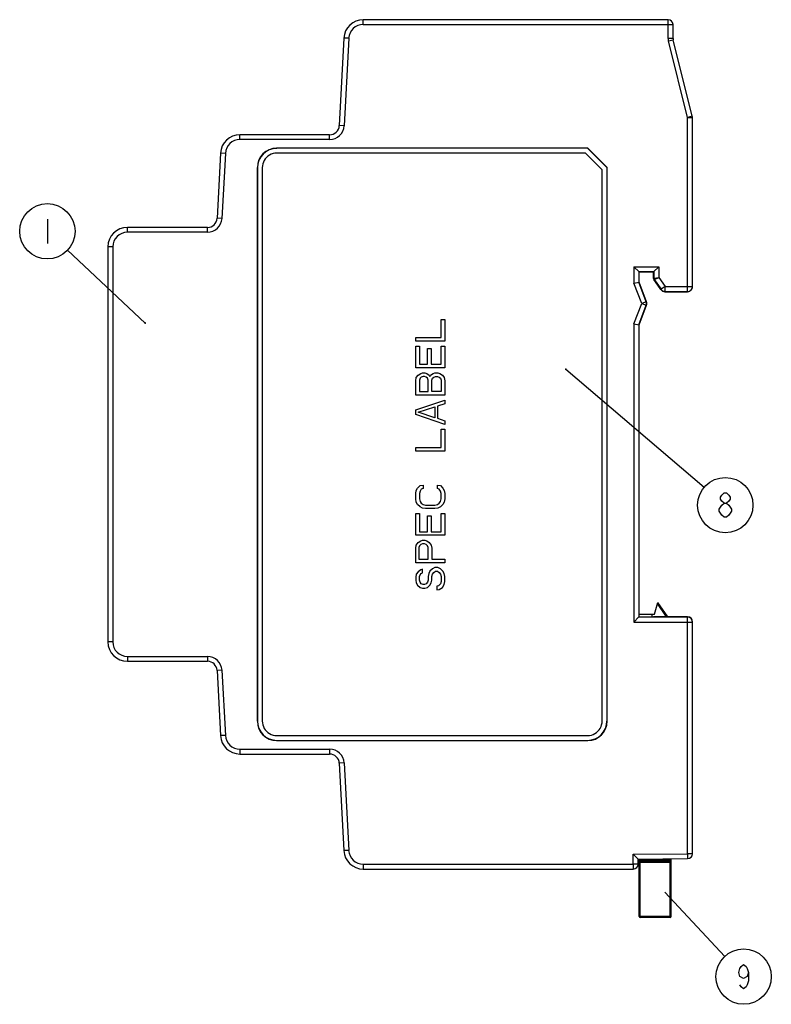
# Model space of a CAD drawing. Header units: millimetres. Extents: x 0 to 594, y 0 to 420.
# Tile 5 of 10: x 216 to 294, y 147 to 248. Entities that reach past the tile are written whole.
import ezdxf

# ---------------------------------------------------------------- set-up
doc = ezdxf.new("R2010")
doc.units = ezdxf.units.MM
doc.header["$LTSCALE"] = 32.67
doc.layers.get('0').update_dxf_attribs({"linetype": 'CONTINUOUS'})
doc.styles.get("Standard").update_dxf_attribs({"font": 'txt', "width": 0.8})
doc.dimstyles.get("Standard").update_dxf_attribs({"dimtxt": 0.15625, "dimasz": 0.1875, "dimexe": 0.125, "dimexo": 0.0625, "dimtad": 0, "dimtih": 1, "dimtoh": 1, "dimdsep": 46, "dimtxsty": 'STANDARD', "dimblk": '_FILLED', "dimblk1": '_FILLED', "dimblk2": '_FILLED', "dimcen": 0.09, "dimazin": 2, "dimtp": 0.01, "dimtm": 0.01, "dimtfac": 1, "dimtofl": 0, "dimtmove": 0, "dimatfit": 3, "dimldrblk": '_FILLED', "dimfxl": 1, "dimtolj": 1, "dimarcsym": 0})

# ---------------------------------------------------------------- blocks, each defined once
blk = doc.blocks.new('_FILLED')
at = {"color": 0, "linetype": 'BYBLOCK'}
blk.add_solid([(0, 0), (-1, 0.17), (-1, -0.17)], dxfattribs=at)

msp = doc.modelspace()

# ---------------------------------------------------------------- linework, layer by layer
at = {"color": 7, "linetype": 'CONTINUOUS'}
for p, q in [((251.63, 247.84), (251.63, 248.34)), ((283.04, 248.34), (251.63, 248.34)), ((251.63, 247.84), (283.54, 247.84)), ((283.04, 246.4), (283.04, 248.34)), ((283.54, 246.4), (283.54, 247.84)), ((249.64, 246.45), (249.16, 237.44)), ((250.14, 246.42), (249.64, 246.45)), ((250.14, 246.42), (249.66, 237.41)), ((283.54, 246.4), (283.04, 246.4)), ((283.07, 246.16), (283.55, 246.28)), ((285.04, 238.28), (283.07, 246.16)), ((285.52, 238.4), (283.55, 246.28)), ((285.52, 238.4), (285.04, 238.28)), ((249.66, 237.41), (249.16, 237.44)), ((285.04, 220.32), (285.04, 238.28)), ((285.04, 238.28), (285.54, 238.28)), ((285.54, 220.82), (285.54, 238.28)), ((238.93, 235.99), (238.93, 236.49)), ((248.17, 236.49), (238.93, 236.49)), ((248.17, 235.99), (248.17, 236.49)), ((248.17, 235.99), (238.93, 235.99)), ((236.94, 234.6), (236.59, 227.89)), ((237.44, 234.57), (236.94, 234.6)), ((237.44, 234.57), (237.08, 227.86)), ((242.71, 235.11), (242.73, 235.09)), ((274.75, 235.11), (242.71, 235.11)), ((274.73, 235.09), (242.73, 235.09)), ((274.52, 234.59), (242.73, 234.59)), ((276.24, 232.88), (274.52, 234.59)), ((276.74, 233.08), (274.73, 235.09)), ((274.75, 235.11), (276.75, 233.1)), ((240.72, 233.12), (240.72, 176.07)), ((240.74, 233.1), (240.74, 176.08)), ((241.24, 233.1), (241.24, 176.08)), ((276.24, 176.08), (276.24, 232.88)), ((276.74, 176.08), (276.74, 233.08)), ((276.75, 176.07), (276.75, 233.1)), ((237.08, 227.86), (236.59, 227.89)), ((227.34, 226.44), (227.34, 226.94)), ((235.59, 226.94), (227.34, 226.94)), ((235.59, 226.44), (227.34, 226.44)), ((235.59, 226.44), (235.59, 226.94)), ((225.34, 224.94), (225.34, 184.24)), ((225.84, 224.94), (225.34, 224.94)), ((225.84, 224.94), (225.84, 184.24)), ((279.5, 222.89), (279.5, 221.21)), ((279.5, 222.89), (280.04, 222.36)), ((279.5, 222.89), (282.07, 222.89)), ((280, 222.39), (280, 221.3)), ((280, 222.39), (281.57, 222.39)), ((280.04, 221.31), (280.04, 222.36)), ((280.04, 222.36), (281.54, 222.36)), ((281.54, 222.36), (282.07, 222.89)), ((281.54, 221.68), (281.54, 222.36)), ((281.57, 222.39), (281.57, 221.69)), ((282.07, 222.89), (282.07, 221.79)), ((279.5, 221.21), (280.04, 221.31)), ((280.31, 219.11), (279.5, 221.21)), ((280.78, 219.29), (280, 221.3)), ((280.82, 219.29), (280.04, 221.31)), ((281.54, 221.68), (281.57, 221.69)), ((281.57, 221.69), (281.6, 221.7)), ((281.57, 221.57), (281.6, 221.58)), ((282.29, 220.54), (281.57, 221.57)), ((281.6, 221.7), (282.07, 221.79)), ((281.6, 221.58), (281.69, 221.62)), ((281.6, 221.58), (282.3, 220.57)), ((281.69, 221.62), (282.07, 221.79)), ((282.07, 221.79), (282.72, 220.85)), ((282.3, 220.57), (282.29, 220.54)), ((282.72, 220.85), (282.3, 220.57)), ((282.67, 220.36), (282.72, 220.35)), ((282.71, 220.34), (282.7, 220.32)), ((282.7, 220.32), (285.04, 220.32)), ((282.72, 220.35), (282.72, 220.85)), ((282.72, 220.85), (285.54, 220.85)), ((282.72, 220.35), (285.04, 220.35)), ((279.5, 217.01), (280.31, 219.11)), ((280.78, 219.29), (280.31, 219.11)), ((280.31, 219.11), (280.78, 218.93)), ((280.78, 219.29), (280.82, 219.29)), ((280, 216.92), (280.78, 218.93)), ((280.04, 216.91), (280.82, 218.93)), ((280.78, 218.93), (280.82, 218.93)), ((279.5, 217.01), (279.5, 186.29)), ((279.5, 217.01), (280.04, 216.91)), ((280, 216.92), (280, 186.79)), ((280.04, 186.82), (280.04, 216.91)), ((281.64, 187.09), (281.96, 188.31)), ((282.88, 186.82), (281.93, 188.18)), ((283.01, 186.82), (281.96, 188.31)), ((280.03, 186.82), (279.5, 186.29)), ((285.04, 186.79), (280, 186.79)), ((280.03, 186.82), (281.54, 186.82)), ((280.04, 187.09), (281.64, 187.09)), ((281.34, 187.09), (281.34, 186.82)), ((285.04, 186.82), (281.54, 186.82)), ((281.54, 186.82), (281.54, 186.82)), ((285.04, 162.41), (285.04, 186.82)), ((285.08, 186.79), (285.04, 186.79)), ((279.5, 186.29), (285.54, 186.29)), ((285.54, 162.41), (285.54, 186.32)), ((225.84, 184.24), (225.34, 184.24)), ((227.34, 182.74), (227.34, 182.24)), ((227.34, 182.74), (235.59, 182.74)), ((235.59, 182.74), (235.59, 182.24)), ((227.34, 182.24), (235.59, 182.24)), ((237.08, 181.32), (236.59, 181.29)), ((236.59, 181.29), (236.94, 174.59)), ((237.08, 181.32), (237.44, 174.61)), ((237.44, 174.61), (236.94, 174.59)), ((242.73, 174.59), (274.74, 174.59)), ((242.71, 174.07), (274.76, 174.07)), ((242.73, 174.09), (274.74, 174.09)), ((238.93, 173.19), (238.93, 172.69)), ((238.93, 173.19), (248.17, 173.19)), ((238.93, 172.69), (248.17, 172.69)), ((248.17, 173.19), (248.17, 172.69)), ((249.66, 171.77), (249.16, 171.74)), ((249.16, 171.74), (249.64, 162.74)), ((249.66, 171.77), (250.14, 162.76)), ((250.14, 162.76), (249.64, 162.74)), ((279.45, 162.37), (285.04, 162.41)), ((279.95, 161.87), (279.45, 162.37)), ((279.45, 161.34), (279.45, 162.37)), ((285.54, 162.41), (285.04, 162.41)), ((285.04, 162.41), (285.04, 161.91)), ((251.63, 161.34), (251.63, 160.84)), ((251.63, 161.34), (279.45, 161.34)), ((279.95, 161.34), (279.45, 161.34)), ((279.45, 161.34), (279.45, 160.84)), ((279.95, 161.87), (285.04, 161.91)), ((279.95, 161.34), (279.95, 161.87)), ((280.04, 155.95), (280.04, 161.87)), ((283.34, 161.75), (280.04, 161.75)), ((280.04, 161.55), (283.34, 161.55)), ((280.14, 155.85), (280.14, 161.87)), ((280.14, 161.65), (283.24, 161.65)), ((281.24, 161.88), (281.24, 161.65)), ((281.34, 161.88), (281.34, 161.75)), ((283.24, 155.85), (283.24, 161.9)), ((283.34, 155.95), (283.34, 161.9)), ((251.63, 160.84), (279.45, 160.84)), ((283.34, 155.95), (280.04, 155.95)), ((283.24, 155.85), (280.14, 155.85))]:
    msp.add_line(p, q, dxfattribs=at)
at = {"color": 2, "linetype": 'CONTINUOUS'}
for p, q in [((219.1, 227.79), (219.1, 225.29)), ((288.42, 199.16), (288.55, 199.37)), ((288.42, 198.95), (288.42, 199.16)), ((288.55, 198.74), (288.42, 198.95)), ((288.55, 199.37), (288.8, 199.58)), ((288.8, 199.58), (289.05, 199.58)), ((289.05, 199.58), (289.3, 199.37)), ((289.3, 199.37), (289.42, 199.16)), ((289.42, 198.95), (289.3, 198.74)), ((289.42, 199.16), (289.42, 198.95)), ((288.3, 197.91), (288.42, 198.12)), ((288.3, 197.7), (288.3, 197.91)), ((288.42, 198.12), (288.55, 198.33)), ((288.8, 198.54), (288.55, 198.74)), ((288.55, 198.33), (288.8, 198.54)), ((288.8, 198.54), (289.05, 198.54)), ((289.3, 198.74), (289.05, 198.54)), ((289.05, 198.54), (289.3, 198.33)), ((289.3, 198.33), (289.42, 198.12)), ((289.42, 198.12), (289.55, 197.91)), ((289.55, 197.91), (289.55, 197.7)), ((288.55, 197.29), (288.3, 197.7)), ((288.8, 197.08), (288.55, 197.29)), ((289.05, 197.08), (288.8, 197.08)), ((289.3, 197.29), (289.05, 197.08)), ((289.55, 197.7), (289.3, 197.29)), ((290.31, 150.17), (290.43, 150.59)), ((290.43, 149.76), (290.31, 150.17)), ((290.43, 150.59), (290.56, 150.8)), ((290.56, 150.8), (290.81, 151.01)), ((290.81, 151.01), (291.06, 150.8)), ((291.06, 150.8), (291.18, 150.59)), ((291.18, 150.59), (291.31, 150.17)), ((291.31, 150.17), (291.18, 149.76)), ((291.31, 150.17), (291.31, 149.34)), ((290.81, 149.55), (290.43, 149.76)), ((291.18, 149.76), (290.81, 149.55)), ((291.31, 149.34), (291.18, 148.92)), ((290.56, 148.71), (290.43, 148.92)), ((290.81, 148.51), (290.56, 148.71)), ((291.06, 148.71), (290.81, 148.51)), ((291.18, 148.92), (291.06, 148.71))]:
    msp.add_line(p, q, dxfattribs=at)
at = {"color": 4, "linetype": 'CONTINUOUS'}
for p, q in [((259.65, 215.59), (259.65, 217.47)), ((259.65, 217.47), (260.04, 217.47)), ((260.04, 217.47), (260.04, 215.22)), ((257.04, 215.22), (257.04, 215.59)), ((257.04, 215.59), (259.65, 215.59)), ((260.04, 215.22), (257.04, 215.22)), ((257.04, 212.47), (257.04, 214.72)), ((257.04, 214.72), (257.42, 214.72)), ((257.42, 214.72), (257.42, 212.84)), ((258.25, 212.84), (258.25, 214.47)), ((258.25, 214.47), (258.63, 214.47)), ((258.63, 214.47), (258.63, 212.84)), ((259.65, 212.84), (259.65, 214.72)), ((259.65, 214.72), (260.04, 214.72)), ((260.04, 214.72), (260.04, 212.47)), ((260.04, 212.47), (257.04, 212.47)), ((257.42, 212.84), (258.25, 212.84)), ((258.63, 212.84), (259.65, 212.84)), ((257.04, 211.15), (257.1, 211.47)), ((257.04, 209.65), (257.04, 211.15)), ((257.1, 211.47), (257.29, 211.72)), ((257.29, 211.72), (257.55, 211.9)), ((257.48, 211.4), (257.42, 211.22)), ((257.42, 211.22), (257.42, 210.03)), ((257.61, 211.53), (257.48, 211.4)), ((257.55, 211.9), (257.74, 211.97)), ((257.8, 211.59), (257.61, 211.53)), ((257.74, 211.97), (257.99, 211.97)), ((257.93, 211.59), (257.8, 211.59)), ((258.12, 211.53), (257.93, 211.59)), ((257.99, 211.97), (258.18, 211.9)), ((258.25, 211.4), (258.12, 211.53)), ((258.18, 211.9), (258.44, 211.72)), ((258.31, 211.22), (258.25, 211.4)), ((258.31, 210.03), (258.31, 211.22)), ((258.44, 211.72), (258.5, 211.59)), ((258.5, 211.59), (258.57, 211.72)), ((258.57, 211.72), (258.82, 211.9)), ((258.7, 211.22), (258.76, 211.4)), ((258.7, 210.03), (258.7, 211.22)), ((258.76, 211.4), (258.89, 211.53)), ((258.82, 211.9), (259.01, 211.97)), ((258.89, 211.53), (259.08, 211.59)), ((259.01, 211.97), (259.33, 211.97)), ((259.08, 211.59), (259.27, 211.59)), ((259.27, 211.59), (259.46, 211.53)), ((259.33, 211.97), (259.53, 211.9)), ((259.46, 211.53), (259.59, 211.4)), ((259.53, 211.9), (259.78, 211.72)), ((259.59, 211.4), (259.65, 211.22)), ((259.65, 211.22), (259.65, 210.03)), ((259.78, 211.72), (259.97, 211.47)), ((259.97, 211.47), (260.04, 211.15)), ((260.04, 211.15), (260.04, 209.65)), ((257.42, 210.03), (258.31, 210.03)), ((259.65, 210.03), (258.7, 210.03)), ((260.04, 209.65), (257.04, 209.65)), ((257.04, 208.15), (260.04, 209.15)), ((260.04, 209.15), (260.04, 208.78)), ((257.04, 207.65), (257.04, 208.15)), ((257.29, 207.9), (259.01, 208.47)), ((259.01, 208.47), (259.01, 207.34)), ((260.04, 208.78), (259.27, 208.53)), ((259.27, 208.53), (259.27, 207.28)), ((260.04, 206.65), (257.04, 207.65)), ((259.01, 207.34), (257.29, 207.9)), ((259.27, 207.28), (260.04, 207.03)), ((260.04, 207.03), (260.04, 206.65)), ((259.65, 204.28), (259.65, 206.15)), ((259.65, 206.15), (260.04, 206.15)), ((260.04, 206.15), (260.04, 203.9)), ((257.04, 203.9), (257.04, 204.28)), ((257.04, 204.28), (259.65, 204.28)), ((260.04, 203.9), (257.04, 203.9)), ((257.04, 199.53), (257.1, 199.84)), ((257.1, 199.84), (257.23, 200.09)), ((257.23, 200.09), (257.48, 200.34)), ((257.48, 200.34), (257.8, 200.4)), ((257.61, 199.97), (257.48, 199.78)), ((257.8, 200.03), (257.61, 199.97)), ((257.8, 200.4), (257.8, 200.03)), ((259.27, 200.03), (259.27, 200.4)), ((259.27, 200.4), (259.59, 200.34)), ((259.46, 199.97), (259.27, 200.03)), ((259.59, 199.78), (259.46, 199.97)), ((259.59, 200.34), (259.84, 200.09)), ((259.84, 200.09), (259.97, 199.84)), ((259.97, 199.84), (260.04, 199.53)), ((257.04, 198.97), (257.04, 199.53)), ((257.1, 198.65), (257.04, 198.97)), ((257.48, 199.78), (257.42, 199.53)), ((257.42, 199.53), (257.42, 198.97)), ((257.42, 198.97), (257.48, 198.72)), ((259.65, 199.53), (259.59, 199.78)), ((259.59, 198.72), (259.65, 198.97)), ((259.65, 198.97), (259.65, 199.53)), ((260.04, 198.97), (259.97, 198.65)), ((260.04, 199.53), (260.04, 198.97)), ((257.23, 198.4), (257.1, 198.65)), ((257.48, 198.15), (257.23, 198.4)), ((257.48, 198.72), (257.61, 198.53)), ((257.74, 198.03), (257.48, 198.15)), ((257.61, 198.53), (257.8, 198.4)), ((258.06, 197.97), (257.74, 198.03)), ((257.8, 198.4), (258.06, 198.34)), ((258.06, 198.34), (259.01, 198.34)), ((259.01, 197.97), (258.06, 197.97)), ((259.01, 198.34), (259.27, 198.4)), ((259.33, 198.03), (259.01, 197.97)), ((259.27, 198.4), (259.46, 198.53)), ((259.59, 198.15), (259.33, 198.03)), ((259.46, 198.53), (259.59, 198.72)), ((259.84, 198.4), (259.59, 198.15)), ((259.97, 198.65), (259.84, 198.4)), ((257.04, 195.22), (257.04, 197.47)), ((257.04, 197.47), (257.42, 197.47)), ((257.42, 197.47), (257.42, 195.59)), ((258.25, 195.59), (258.25, 197.22)), ((258.25, 197.22), (258.63, 197.22)), ((258.63, 197.22), (258.63, 195.59)), ((259.65, 195.59), (259.65, 197.47)), ((259.65, 197.47), (260.04, 197.47)), ((260.04, 197.47), (260.04, 195.22)), ((260.04, 195.22), (257.04, 195.22)), ((257.42, 195.59), (258.25, 195.59)), ((258.63, 195.59), (259.65, 195.59)), ((257.04, 193.9), (257.1, 194.22)), ((257.04, 192.4), (257.04, 193.9)), ((257.1, 194.22), (257.29, 194.47)), ((257.29, 194.47), (257.55, 194.65)), ((257.42, 194.15), (257.36, 193.97)), ((257.36, 193.97), (257.36, 192.78)), ((257.55, 194.28), (257.42, 194.15)), ((257.55, 194.65), (257.74, 194.72)), ((257.74, 194.34), (257.55, 194.28)), ((257.74, 194.72), (257.99, 194.72)), ((257.93, 194.34), (257.74, 194.34)), ((258.12, 194.28), (257.93, 194.34)), ((257.99, 194.72), (258.18, 194.65)), ((258.25, 194.15), (258.12, 194.28)), ((258.18, 194.65), (258.44, 194.47)), ((258.31, 193.97), (258.25, 194.15)), ((258.31, 192.78), (258.31, 193.97)), ((258.44, 194.47), (258.63, 194.22)), ((258.63, 194.22), (258.7, 193.9)), ((258.7, 193.9), (258.7, 192.78)), ((257.36, 192.78), (258.31, 192.78)), ((258.7, 192.78), (260.04, 192.78)), ((260.04, 192.78), (260.04, 192.4)), ((260.04, 192.4), (257.04, 192.4)), ((257.74, 191.72), (257.55, 191.65)), ((257.74, 191.34), (257.74, 191.72)), ((258.76, 191.78), (258.5, 191.53)), ((259.01, 191.9), (258.76, 191.78)), ((259.33, 191.9), (259.01, 191.9)), ((259.59, 191.78), (259.33, 191.9)), ((259.84, 191.53), (259.59, 191.78)), ((257.1, 191.22), (257.04, 190.9)), ((257.04, 190.9), (257.04, 190.59)), ((257.29, 191.47), (257.1, 191.22)), ((257.55, 191.65), (257.29, 191.47)), ((257.42, 190.97), (257.48, 191.15)), ((257.42, 190.59), (257.42, 190.97)), ((257.48, 191.15), (257.61, 191.28)), ((257.61, 191.28), (257.74, 191.34)), ((258.38, 191.28), (258.31, 190.97)), ((258.31, 190.97), (258.31, 190.59)), ((258.5, 191.53), (258.38, 191.28)), ((258.7, 190.97), (258.76, 191.22)), ((258.7, 190.59), (258.7, 190.97)), ((258.76, 191.22), (258.89, 191.4)), ((258.89, 191.4), (259.08, 191.53)), ((259.08, 191.53), (259.27, 191.53)), ((259.27, 191.53), (259.46, 191.4)), ((259.46, 191.4), (259.59, 191.22)), ((259.59, 191.22), (259.65, 190.97)), ((259.65, 190.97), (259.65, 190.47)), ((259.97, 191.28), (259.84, 191.53)), ((260.04, 190.97), (259.97, 191.28)), ((260.04, 190.47), (260.04, 190.97)), ((257.04, 190.59), (257.1, 190.34)), ((257.1, 190.34), (257.23, 190.09)), ((257.23, 190.09), (257.48, 189.84)), ((257.48, 190.4), (257.42, 190.59)), ((257.61, 190.22), (257.48, 190.4)), ((257.48, 189.84), (257.74, 189.78)), ((257.8, 190.15), (257.61, 190.22)), ((257.74, 189.78), (257.99, 189.78)), ((257.93, 190.15), (257.8, 190.15)), ((258.12, 190.22), (257.93, 190.15)), ((257.99, 189.78), (258.25, 189.84)), ((258.25, 190.4), (258.12, 190.22)), ((258.31, 190.59), (258.25, 190.4)), ((258.25, 189.84), (258.5, 190.09)), ((258.5, 190.09), (258.63, 190.34)), ((258.63, 190.34), (258.7, 190.59)), ((259.4, 190.03), (259.21, 189.97)), ((259.21, 189.97), (259.21, 189.59)), ((259.59, 190.22), (259.4, 190.03)), ((259.46, 189.65), (259.78, 189.84)), ((259.65, 190.47), (259.59, 190.22)), ((259.78, 189.84), (259.97, 190.15)), ((259.97, 190.15), (260.04, 190.47)), ((259.21, 189.59), (259.46, 189.65))]:
    msp.add_line(p, q, dxfattribs=at)
at = {"color": 2, "linetype": 'CONTINUOUS'}
for centre in [(219.1, 226.54), (288.92, 198.33), (290.81, 149.76)]:
    msp.add_circle(centre, 2.85, dxfattribs=at)
at = {"color": 7, "linetype": 'CONTINUOUS'}
for centre, radius, start, end in [((251.63, 246.34), 2, 90, 177), ((251.63, 246.34), 1.5, 90, 177), ((283.04, 247.84), 0.5, 0, 90), ((284.04, 246.4), 1, 180, 194.0362), ((284.04, 246.4), 0.5, 180, 194.0362), ((285.04, 238.28), 0.5, 0, 14.0362), ((248.17, 237.49), 1, 270, 357), ((248.17, 237.49), 1.5, 270, 357), ((238.93, 234.49), 2, 90, 177), ((238.93, 234.49), 1.5, 90, 177), ((235.59, 227.94), 1, 270, 357), ((235.59, 227.94), 1.5, 270, 357), ((227.34, 224.94), 2, 90, 180), ((227.34, 224.94), 1.5, 90, 180), ((282.72, 220.86), 0.504, 214.9344, 233.1359), ((285.04, 220.85), 0.5, 269.9998, 359.9998), ((280.31, 219.11), 0.5, 338.8729, 21.1271), ((285.04, 186.32), 0.5, 0.0001, 90), ((285.04, 186.29), 0.493, 0.0067, 3.7584), ((227.34, 184.24), 2, 180, 270), ((227.34, 184.24), 1.5, 180, 270), ((235.59, 181.24), 1.5, 3, 90), ((235.59, 181.24), 1, 3, 90), ((238.93, 174.69), 2, 183, 270), ((238.93, 174.69), 1.5, 183, 270), ((248.17, 171.69), 1.5, 3, 90), ((248.17, 171.69), 1, 3, 90), ((251.63, 162.84), 2, 183, 270), ((251.63, 162.84), 1.5, 183, 270), ((285.04, 162.41), 0.5, 270.5, 360), ((279.45, 161.34), 0.5, 270, 359.8), ((280.14, 161.55), 0.1, 90, 180), ((281.44, 161.75), 0.1, 180, 270), ((283.24, 161.55), 0.1, 0, 90), ((280.14, 155.95), 0.1, 180, 270), ((283.24, 155.95), 0.1, 270, 360)]:
    msp.add_arc(centre, radius, start, end, dxfattribs=at)
for centre, major_axis, ratio, start_param, end_param in [((242.73, 233.1), (-1.42, 1.42), 0.992433, -0.7816, 0.7816), ((242.74, 233.08), (1.42, -1.42), 0.992433, 2.359993, 3.923193), ((281.74, 221.68), (0.197, 0.035), 0.999962, 2.964203, 3.569744), ((282.7, 220.82), (0.403, 0.296), 0.999961, 3.11352, 4.078765), ((280.35, 219.11), (0.5, 0), 0.999993, -0.368694, 0.368694), ((242.73, 176.08), (1.42, 1.42), 0.992433, -3.923193, -2.359993), ((242.74, 176.1), (1.42, 1.42), 0.992433, 2.359993, 3.923193), ((274.73, 176.1), (-1.42, 1.42), 0.992433, 2.359993, 3.923193), ((274.75, 176.08), (1.42, -1.42), 0.992433, -0.7816, 0.7816)]:
    msp.add_ellipse(centre, major_axis=major_axis, ratio=ratio, start_param=start_param, end_param=end_param, dxfattribs=at)
for points in [[(242.73, 234.59), (242.47, 234.59), (241.95, 234.45), (241.38, 233.88), (241.24, 233.36), (241.24, 233.1)], [(281.57, 221.69), (281.57, 221.65), (281.58, 221.61), (281.6, 221.58)], [(282.42, 220.45), (282.49, 220.4), (282.58, 220.36), (282.67, 220.36)], [(241.24, 176.08), (241.24, 175.82), (241.38, 175.3), (241.95, 174.73), (242.47, 174.59), (242.73, 174.59)], [(274.74, 174.59), (275.01, 174.59), (275.53, 174.73), (276.1, 175.3), (276.24, 175.82), (276.24, 176.08)]]:
    msp.add_open_spline(points, degree=3, dxfattribs=at)
for points, knots in [([(285.04, 220.32), (285.11, 220.32), (285.26, 220.35), (285.42, 220.49), (285.52, 220.65), (285.54, 220.77), (285.54, 220.82)], [0, 0, 0, 0, 0.294162, 0.552537, 0.782705, 1, 1, 1, 1]), ([(285.53, 186.32), (285.53, 186.44), (285.43, 186.67), (285.19, 186.78), (285.08, 186.79)], [0, 0, 0, 0, 0.500022, 1, 1, 1, 1])]:
    msp.add_open_spline(points, degree=3, knots=knots, dxfattribs=at)

# ---------------------------------------------------------------- leaders
at = {"color": 2, "linetype": 'CONTINUOUS'}
for points, override in [([(229.17, 217.09), (221.18, 224.59)], {"dimtad": 0, "dimldrblk": 'DOT'}), ([(272.49, 212.33), (286.75, 200.18)], {"dimtad": 0, "dimldrblk": 'DOT'}), ([(282.7, 158.45), (288.86, 151.84)], {"dimtad": 0})]:
    msp.add_leader(points, dimstyle='STANDARD', override=override, dxfattribs=at)

doc.saveas('drawing.dxf')
